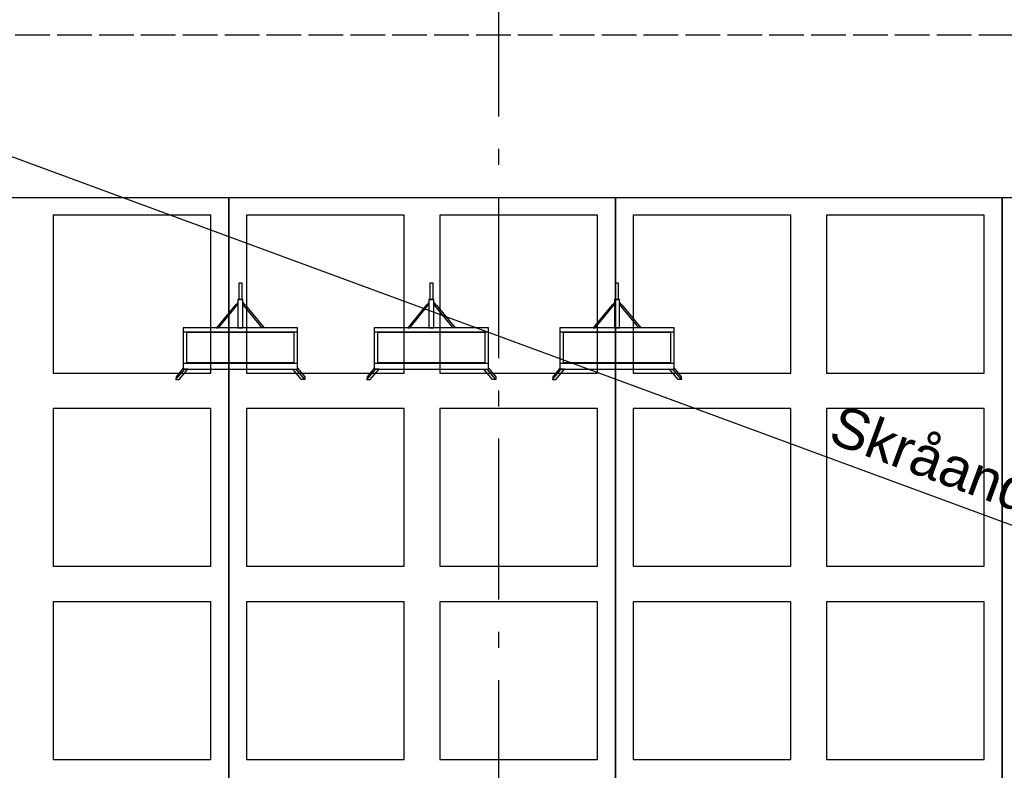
# Model space of a CAD drawing. Header units: millimetres. Extents: x -173281 to 144469, y -85977 to 83288.
# Tile 66 of 88: x -76555 to -73499, y -37796 to -35464. Entities that reach past the tile are written whole.
import ezdxf
from ezdxf.enums import TextEntityAlignment as Align

# ---------------------------------------------------------------- set-up
doc = ezdxf.new("R2010")
doc.units = ezdxf.units.MM
doc.header["$LTSCALE"] = 0.5
doc.header["$MEASUREMENT"] = 0
for name, pattern in [('Akselinje', [1500, 1000, -200, 100, -200]), ('Over snittplan', [260, 150, -50, 10, -50]), ('PLINE', [0])]:
    doc.linetypes.add(name, pattern=pattern)
for name, color, linetype in [('256- Faste himlinger og overflatebehandling', 7, 'Continuous'), ('256- Faste himlinger og overflatebehandling(Nye konstruksjoner)', 7, 'Continuous'), ('68-- Inventar (løst)(Nye konstruksjoner)', 7, 'Continuous'), ('82-- Modullinjer', 7, 'Continuous')]:
    doc.layers.add(name, color=color, linetype=linetype)
doc.styles.add('GENERATED_STYLE_1', font='arial.ttf')
doc.styles.add('GENERATED_STYLE_2', font='arial.ttf')

# ---------------------------------------------------------------- blocks, each defined once
blk = doc.blocks.new('Flipover[167]', base_point=(-76047, -36584.6))
at = {"layer": '68-- Inventar (løst)(Nye konstruksjoner)', "linetype": 'PLINE'}
for p, q in [((-76047, -36433.4), (-75692.3, -36433.4)), ((-75702.4, -36435.5), (-76036.9, -36435.5)), ((-76036.9, -36435.5), (-76036.9, -36528.7)), ((-75702.4, -36528.7), (-75702.4, -36435.5)), ((-76047, -36530.8), (-75692.3, -36530.8)), ((-76036.9, -36528.7), (-75702.4, -36528.7)), ((-76069.6, -36582.4), (-76042.5, -36549.5)), ((-75669.6, -36582.4), (-75696.8, -36549.5))]:
    blk.add_line(p, q, dxfattribs=at)
at = {"layer": '68-- Inventar (løst)(Nye konstruksjoner)', "linetype": 'PLINE', "flags": 128}
for points in [[(-75864.6, -36333), (-75864.6, -36282.4), (-75874.7, -36282.4), (-75874.7, -36333)], [(-75937.1, -36421.2), (-75880.6, -36352.3), (-75884.8, -36350), (-75943.3, -36421.2)], [(-75877.2, -36346.4), (-75877.2, -36342.5), (-75883.8, -36350.6), (-75881.7, -36351.8)], [(-75877.2, -36421.2), (-75862, -36421.2), (-75862, -36333), (-75877.2, -36333)], [(-75862, -36346.4), (-75862, -36342.5), (-75855.5, -36350.6), (-75857.6, -36351.8)], [(-75802.1, -36421.2), (-75858.7, -36352.3), (-75854.5, -36350), (-75796, -36421.2)], [(-76047, -36549.5), (-75692.3, -36549.5), (-75692.3, -36421.2), (-76047, -36421.2)], [(-76069.6, -36582.4), (-76059.4, -36582.4), (-76032.2, -36549.5), (-76047, -36549.5), (-76047, -36546.9), (-76069.2, -36573.7)], [(-75669.6, -36582.4), (-75679.9, -36582.4), (-75707.1, -36549.5), (-75692.3, -36549.5), (-75692.3, -36546.9), (-75670.1, -36573.7)]]:
    blk.add_lwpolyline(points, close=True, dxfattribs=at)
blk = doc.blocks.new('Flipover[168]', base_point=(-75454.1, -36584.6))
at = {"layer": '68-- Inventar (løst)(Nye konstruksjoner)', "linetype": 'PLINE'}
for p, q in [((-75454.1, -36433.4), (-75099.4, -36433.4)), ((-75109.5, -36435.5), (-75443.9, -36435.5)), ((-75443.9, -36435.5), (-75443.9, -36528.7)), ((-75109.5, -36528.7), (-75109.5, -36435.5)), ((-75454.1, -36530.8), (-75099.4, -36530.8)), ((-75443.9, -36528.7), (-75109.5, -36528.7)), ((-75476.7, -36582.4), (-75449.6, -36549.5)), ((-75076.7, -36582.4), (-75103.8, -36549.5))]:
    blk.add_line(p, q, dxfattribs=at)
at = {"layer": '68-- Inventar (løst)(Nye konstruksjoner)', "linetype": 'PLINE', "flags": 128}
for points in [[(-75271.6, -36333), (-75271.6, -36282.4), (-75281.8, -36282.4), (-75281.8, -36333)], [(-75344.2, -36421.2), (-75287.7, -36352.3), (-75291.9, -36350), (-75350.3, -36421.2)], [(-75284.3, -36346.4), (-75284.3, -36342.5), (-75290.8, -36350.6), (-75288.7, -36351.8)], [(-75284.3, -36421.2), (-75269.1, -36421.2), (-75269.1, -36333), (-75284.3, -36333)], [(-75269.1, -36346.4), (-75269.1, -36342.5), (-75262.6, -36350.6), (-75264.7, -36351.8)], [(-75209.2, -36421.2), (-75265.7, -36352.3), (-75261.6, -36350), (-75203.1, -36421.2)], [(-75454.1, -36549.5), (-75099.4, -36549.5), (-75099.4, -36421.2), (-75454.1, -36421.2)], [(-75476.7, -36582.4), (-75466.4, -36582.4), (-75439.3, -36549.5), (-75454.1, -36549.5), (-75454.1, -36546.9), (-75476.2, -36573.7)], [(-75076.7, -36582.4), (-75087, -36582.4), (-75114.1, -36549.5), (-75099.4, -36549.5), (-75099.4, -36546.9), (-75077.2, -36573.7)]]:
    blk.add_lwpolyline(points, close=True, dxfattribs=at)
blk = doc.blocks.new('Flipover[169]', base_point=(-74878.2, -36584.6))
at = {"layer": '68-- Inventar (løst)(Nye konstruksjoner)', "linetype": 'PLINE'}
for p, q in [((-74878.2, -36433.4), (-74523.5, -36433.4)), ((-74533.6, -36435.5), (-74868.1, -36435.5)), ((-74868.1, -36435.5), (-74868.1, -36528.7)), ((-74533.6, -36528.7), (-74533.6, -36435.5)), ((-74878.2, -36530.8), (-74523.5, -36530.8)), ((-74868.1, -36528.7), (-74533.6, -36528.7)), ((-74900.9, -36582.4), (-74873.7, -36549.5)), ((-74500.9, -36582.4), (-74528, -36549.5))]:
    blk.add_line(p, q, dxfattribs=at)
at = {"layer": '68-- Inventar (løst)(Nye konstruksjoner)', "linetype": 'PLINE', "flags": 128}
for points in [[(-74695.8, -36333), (-74695.8, -36282.4), (-74705.9, -36282.4), (-74705.9, -36333)], [(-74768.4, -36421.2), (-74711.8, -36352.3), (-74716, -36350), (-74774.5, -36421.2)], [(-74708.5, -36346.4), (-74708.5, -36342.5), (-74715, -36350.6), (-74712.9, -36351.8)], [(-74708.5, -36421.2), (-74693.3, -36421.2), (-74693.3, -36333), (-74708.5, -36333)], [(-74693.3, -36346.4), (-74693.3, -36342.5), (-74686.8, -36350.6), (-74688.9, -36351.8)], [(-74633.4, -36421.2), (-74689.9, -36352.3), (-74685.7, -36350), (-74627.2, -36421.2)], [(-74878.2, -36549.5), (-74523.5, -36549.5), (-74523.5, -36421.2), (-74878.2, -36421.2)], [(-74900.9, -36582.4), (-74890.6, -36582.4), (-74863.5, -36549.5), (-74878.2, -36549.5), (-74878.2, -36546.9), (-74900.4, -36573.7)], [(-74500.9, -36582.4), (-74511.2, -36582.4), (-74538.3, -36549.5), (-74523.5, -36549.5), (-74523.5, -36546.9), (-74501.3, -36573.7)]]:
    blk.add_lwpolyline(points, close=True, dxfattribs=at)
blk = doc.blocks.new('Standard grid marker[266]', base_point=(-75068.2, 26434.4))
at = {"layer": '82-- Modullinjer', "linetype": 'Akselinje'}
blk.add_line((-75068.2, 26234.4), (-75068.2, -50374.4), dxfattribs=at)
at = {"layer": '82-- Modullinjer', "style": 'GENERATED_STYLE_2'}
for tag, p in [('AC_MarkerText_1_0', (-75195.7, 26644.4)), ('AC_MarkerText_1_1', (-75195.7, -50864.4))]:
    blk.add_attdef(tag, text='', height=175, rotation=90, dxfattribs=at).set_placement(p, align=Align.TOP_CENTER)

msp = doc.modelspace()

# ---------------------------------------------------------------- linework, layer by layer
at = {"layer": '256- Faste himlinger og overflatebehandling', "linetype": 'Over snittplan'}
msp.add_line((-77578.2, -35511.9), (-65168.2, -35511.9), dxfattribs=at)
at = {"layer": '256- Faste himlinger og overflatebehandling(Nye konstruksjoner)', "linetype": 'PLINE'}
msp.add_line((-68823.2, -38749.4), (-77605.7, -35511.9), dxfattribs=at)
at = {"layer": '256- Faste himlinger og overflatebehandling(Nye konstruksjoner)', "linetype": 'Over snittplan', "flags": 128}
msp.add_lwpolyline([(-77605.7, -35511.9), (-68823.2, -35511.9)], dxfattribs=at)
at = {"layer": '256- Faste himlinger og overflatebehandling(Nye konstruksjoner)', "linetype": 'PLINE'}
for points in [[(-75905.9, -36016.9), (-75905.9, -38416.9), (-77105.9, -38416.9), (-77105.9, -36016.9)], [(-74705.9, -36016.9), (-74705.9, -38416.9), (-75905.9, -38416.9), (-75905.9, -36016.9)], [(-73505.9, -36016.9), (-73505.9, -38416.9), (-74705.9, -38416.9), (-74705.9, -36016.9)], [(-72305.9, -36016.9), (-72305.9, -38416.9), (-73505.9, -38416.9), (-73505.9, -36016.9)], [(-75960.9, -36071.9), (-76450.9, -36071.9), (-76450.9, -36561.9), (-75960.9, -36561.9)], [(-75360.9, -36071.9), (-75850.9, -36071.9), (-75850.9, -36561.9), (-75360.9, -36561.9)], [(-74760.9, -36071.9), (-75250.9, -36071.9), (-75250.9, -36561.9), (-74760.9, -36561.9)], [(-74160.9, -36071.9), (-74650.9, -36071.9), (-74650.9, -36561.9), (-74160.9, -36561.9)], [(-73560.9, -36071.9), (-74050.9, -36071.9), (-74050.9, -36561.9), (-73560.9, -36561.9)], [(-75960.9, -36671.9), (-76450.9, -36671.9), (-76450.9, -37161.9), (-75960.9, -37161.9)], [(-75360.9, -36671.9), (-75850.9, -36671.9), (-75850.9, -37161.9), (-75360.9, -37161.9)], [(-74760.9, -36671.9), (-75250.9, -36671.9), (-75250.9, -37161.9), (-74760.9, -37161.9)], [(-74160.9, -36671.9), (-74650.9, -36671.9), (-74650.9, -37161.9), (-74160.9, -37161.9)], [(-73560.9, -36671.9), (-74050.9, -36671.9), (-74050.9, -37161.9), (-73560.9, -37161.9)], [(-75960.9, -37271.9), (-76450.9, -37271.9), (-76450.9, -37761.9), (-75960.9, -37761.9)], [(-75360.9, -37271.9), (-75850.9, -37271.9), (-75850.9, -37761.9), (-75360.9, -37761.9)], [(-74760.9, -37271.9), (-75250.9, -37271.9), (-75250.9, -37761.9), (-74760.9, -37761.9)], [(-74160.9, -37271.9), (-74650.9, -37271.9), (-74650.9, -37761.9), (-74160.9, -37761.9)], [(-73560.9, -37271.9), (-74050.9, -37271.9), (-74050.9, -37761.9), (-73560.9, -37761.9)]]:
    msp.add_lwpolyline(points, close=True, dxfattribs=at)

# ---------------------------------------------------------------- block references
at = {"layer": '68-- Inventar (løst)(Nye konstruksjoner)', "linetype": 'PLINE'}
for name, p in [('Flipover[167]', (-76047, -36584.6)), ('Flipover[168]', (-75454.1, -36584.6)), ('Flipover[169]', (-74878.2, -36584.6))]:
    msp.add_blockref(name, p, dxfattribs=at)
at = {"layer": '82-- Modullinjer', "linetype": 'PLINE'}
msp.add_blockref('Standard grid marker[266]', (-75068.2, 26434.4), dxfattribs=at)

# ---------------------------------------------------------------- texts
at = {"layer": '256- Faste himlinger og overflatebehandling(Nye konstruksjoner)', "linetype": 'Continuous', "insert": (-74006.9, -36657.5), "char_height": 125, "attachment_point": 1, "rotation": 339.7646, "style": 'GENERATED_STYLE_1'}
msp.add_mtext('\\A1;{\\pql;\\fArial|b0|i0|c0|p0;\\W1.000000;Skråande\\fArial|b0|i0|c0|p0;\\W1.000000; perforert gipshimling}', dxfattribs=at)

doc.saveas('drawing.dxf')
